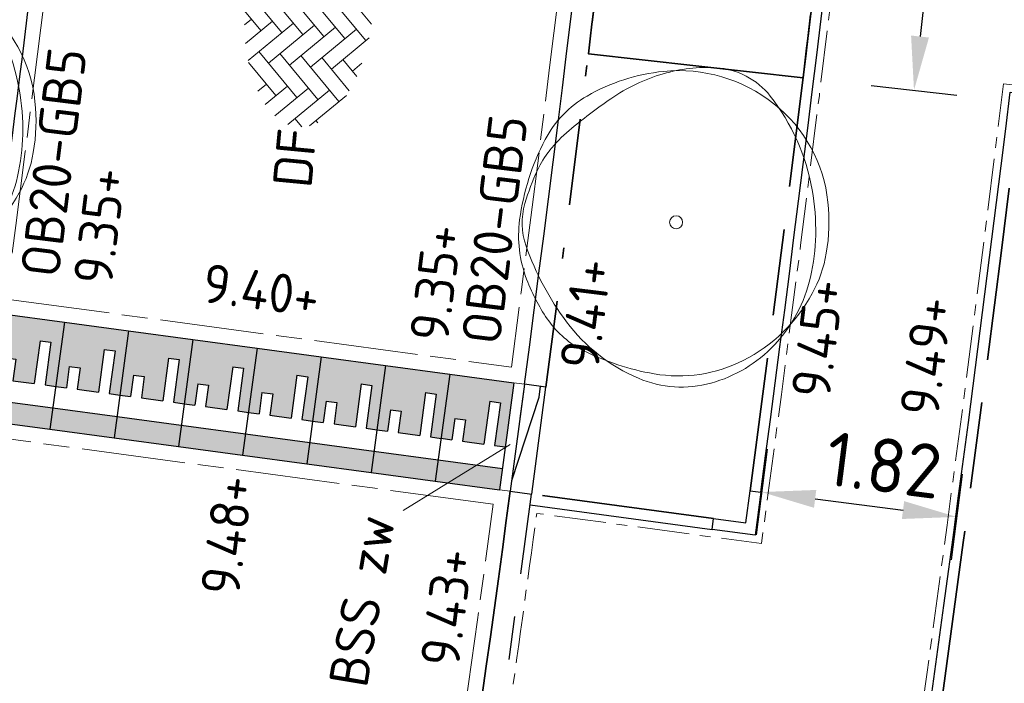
# Model space of a CAD drawing. Header units: metres. Extents: x 167072 to 168585, y 462393 to 462997.
# Tile 86 of 95: x 167518 to 167527, y 462619 to 462625. Entities that reach past the tile are written whole.
import ezdxf
from ezdxf.enums import TextEntityAlignment as Align

# ---------------------------------------------------------------- set-up
doc = ezdxf.new("R2010")
doc.units = ezdxf.units.M
doc.header["$LTSCALE"] = 0.2
for name, pattern in [('ACAD_ISO04W100', [30, 24, -3, 0, -3]), ('ACAD_ISO08W100', [36, 24, -3, 6, -3]), ('VH-GELEIDEBAND_50X200', [8, 4, -2, 0, -2]), ('VH-OPSLUITBAND', [10, 4, -2, 2, -2]), ('VH-OPSLUITBAND_100X200', [16, 8, -2, 4, -2])]:
    doc.linetypes.add(name, pattern=pattern)
doc.layers.get('0').update_dxf_attribs({"lineweight": 25})
for name, color, linetype, lineweight in [('N-WE-GR-BOOM_3e_grootte-S', 252, 'Continuous', 9), ('N-WE-VH-DREMPEL_PREFAB_ELEMENT-S', 30, 'Continuous', 25), ('N-WE-VH-KANTOPSLUITING-T18', 10, 'Continuous', 18), ('N-WE-VH-KANTOPSLUITING_GELEIDEBAND_50X200-G', 20, 'VH-GELEIDEBAND_50X200', 35), ('N-WE-VH-KANTOPSLUITING_OPSLUITBAND_100X200-G', 150, 'VH-OPSLUITBAND_100X200', 35), ('N-WE-VH-KANTOPSLUITING_OPSLUITBAND_100X200_HOEKSTUK-S', 150, 'Continuous', 25), ('N-WE-VH-KANTOPSLUITING_OPSLUITBAND_200X200-G', 150, 'VH-OPSLUITBAND', 25), ('N-WE-VH-KANTOPSLUITING_VERLOOPBAND-S', 2, 'Continuous', 25), ('N-WE-VH-KANTOPSLUITING_VOORKANTBAND_GB_50x200-G', 3, 'Continuous', 25), ('N-WE-VH-KANTOPSLUITING_VOORKANTBAND_OB_100x200-G', 2, 'Continuous', 25), ('N-WE-VH-KANTOPSLUITING_VOORKANTBAND_OB_200x200-G', 3, 'Continuous', 35), ('N-WE-VH-KANTVERHARDING-verloopbanden-T18', 10, 'Continuous', 18), ('N-WE-VH-KANTVERHARDING_BSS_LANGS_BAND_DUBBELE_STREKLAAG-G', 10, 'ACAD_ISO08W100', 18), ('N-WE-VH-KANTVERHARDING_BSS_ZWART_STREKLAAG_DREMPEL-G', 10, 'ACAD_ISO04W100', 13), ('N-WE-VH-KANTVERHARDING_SBS_A_ENKELE_STREKLAAG-G', 10, 'ACAD_ISO04W100', 13), ('N-WE-VH-VERHARDING_BETONSTRAATSTEEN-S', 11, 'Continuous', 13), ('N-WE-VH-VERHARDING_GRASPLAAT-GEEN FUND-G', 90, 'Continuous', 35), ('TB63_BOOM', 252, 'Continuous', 9), ('X-XX-AL-HOOGTELABEL-T25', 1, 'Continuous', 25)]:
    doc.layers.add(name, color=color, linetype=linetype, lineweight=lineweight)
doc.layers.add('TM00_MAATVOERING', color=1, linetype='Continuous')
doc.styles.add('NLCS-ISO', font='NLCS-ISO.ttf')
doc.styles.add('NLCS-ISO-M200-T18', font='NLCS-ISO.ttf', dxfattribs={"height": 0.36})
doc.styles.add('NLCS-ISO-M200-T25', font='NLCS-ISO.ttf', dxfattribs={"height": 0.5})
doc.dimstyles.new('NLCS-M200-T25-PIJL_L2_H1', dxfattribs={"dimscale": 0.2, "dimtxt": 2.5, "dimasz": 2.5, "dimexe": 2, "dimexo": 2, "dimgap": 0.7, "dimtad": 1, "dimzin": 0, "dimdsep": 46, "dimtxsty": 'NLCS-ISO-M200-T25', "dimcen": 0, "dimdle": 2, "dimclrd": 256, "dimclre": 256, "dimclrt": 256, "dimadec": 1, "dimazin": 0, "dimtfac": 1, "dimtdec": 3, "dimtofl": 0, "dimtmove": 0, "dimatfit": 3, "dimfxl": 2, "dimfxlon": 1, "dimtfillclr": 256, "dimtolj": 1, "dimtzin": 0, "dimlwd": -1, "dimlwe": -1, "dimarcsym": 0})

# ---------------------------------------------------------------- blocks, each defined once
blk = doc.blocks.new('N-SVH-DREMPEL_PREFAB_1000X600')
h = blk.add_hatch(color=253)
h.dxf.hatch_style = 1
h.paths.add_polyline_path([(0.6, 1), (0, 1), (0, 0.8), (0.6, 0.8)])
h.paths.add_polyline_path([(0.4, 0.6), (0.2, 0.6), (0.2, 0.2), (0.1, 0.2), (0.1, 0.6), (0, 0.6), (0, 0), (0.6, 0), (0.6, 0.6), (0.5, 0.6), (0.5, 0.4), (0.4, 0.4)])
for p, q in [((0.6, 1), (0, 1)), ((0, 0), (0, 1)), ((0.6, 0), (0.6, 1)), ((0.6, 0.8), (0, 0.8)), ((0.1, 0.6), (0, 0.6)), ((0.1, 0.2), (0.1, 0.6)), ((0.2, 0.2), (0.2, 0.6)), ((0.4, 0.6), (0.2, 0.6)), ((0.4, 0.4), (0.4, 0.6)), ((0.5, 0.4), (0.5, 0.6)), ((0.6, 0.6), (0.5, 0.6)), ((0.5, 0.4), (0.4, 0.4)), ((0.2, 0.2), (0.1, 0.2)), ((0.6, 0), (0, 0))]:
    blk.add_line(p, q)
blk = doc.blocks.new('SVH-VERLOOPBAND_GELEIDEBAND 50 200X200 HD_OPSLUITBAND 200X200 HD_L1000_RECHTS-MM')
at = {"linetype": 'Continuous'}
blk.add_lwpolyline([(0, 0), (1000, 0), (1000, 200), (0, 200)], close=True, dxfattribs=at)
blk.add_lwpolyline([(900, 0), (100, 150), (0, 150)], dxfattribs=at)
blk = doc.blocks.new('SVH-BSS_DIKFORMAAT_KEPER-SO')
at = {"ltscale": 0.1}
for p, q in [((-2.043, 2.772), (-0.899, 1.629)), ((-1.387, 1.141), (0.436, 2.964)), ((-1.387, 2.117), (-0.545, 2.959)), ((-1.2, 2.905), (-0.899, 2.605)), ((0.707, 2.95), (2.028, 1.629)), ((1.54, 2.117), (2.169, 2.746)), ((1.817, 2.815), (2.028, 2.605)), ((-4.314, 1.141), (-2.904, 2.552)), ((-2.823, 2.577), (-0.899, 0.653)), ((0.077, 2.605), (2.028, 0.653)), ((1.54, 1.141), (2.94, 2.54)), ((3.133, 2.475), (4.956, 0.653)), ((-4.314, 0.165), (-2.363, 2.117)), ((-4.194, 1.996), (-3.827, 1.629)), ((-1.387, 0.165), (0.565, 2.117)), ((1.54, 0.165), (3.492, 2.117)), ((-4.771, 1.598), (-3.827, 0.653)), ((-2.851, 1.629), (-0.899, -0.323)), ((0.077, 1.629), (2.028, -0.323)), ((3.004, 1.629), (4.956, -0.323)), ((4.468, 1.141), (4.854, 1.527)), ((-5.254, 1.104), (-3.827, -0.323)), ((-4.314, -0.811), (-2.363, 1.141)), ((-1.387, -0.811), (0.565, 1.141)), ((1.54, -0.811), (3.492, 1.141)), ((4.468, 0.165), (5.318, 1.015)), ((-5.589, 0.464), (-3.827, -1.299)), ((-2.851, 0.653), (-0.899, -1.299)), ((0.077, 0.653), (2.028, -1.299)), ((3.004, 0.653), (4.956, -1.299)), ((-5.646, -0.191), (-5.29, 0.165)), ((-4.314, -1.787), (-2.363, 0.165)), ((-1.387, -1.787), (0.565, 0.165)), ((1.54, -1.787), (3.492, 0.165)), ((4.468, -0.811), (5.621, 0.342)), ((-2.851, -0.323), (-0.899, -2.275)), ((0.077, -0.323), (2.028, -2.275)), ((3.004, -0.323), (4.49, -1.809)), ((-5.566, -0.535), (-3.997, -2.104)), ((-5.388, -0.908), (-5.29, -0.811)), ((-3.769, -2.217), (-2.363, -0.811)), ((-1.387, -2.762), (0.565, -0.811)), ((1.54, -2.762), (3.492, -0.811)), ((4.468, -1.787), (5.444, -0.811)), ((-2.851, -1.299), (-1.25, -2.899)), ((0.077, -1.299), (1.626, -2.848)), ((3.004, -1.299), (3.873, -2.167)), ((-3.073, -2.496), (-2.363, -1.787)), ((-0.605, -2.956), (0.565, -1.787)), ((2.653, -2.626), (3.492, -1.787)), ((-2.851, -2.275), (-2.444, -2.681)), ((0.077, -2.275), (0.749, -2.947)), ((3.004, -2.275), (3.186, -2.457)), ((0.36, -2.967), (0.565, -2.762))]:
    blk.add_line(p, q, dxfattribs=at)
at = {"style": 'NLCS-ISO'}
blk.add_attdef('FORMAAT', text='', height=1.8, dxfattribs=at).set_placement((-5.746, 0), align=Align.MIDDLE_RIGHT)
blk.add_attdef('KLEUR', text='', height=1.8, dxfattribs=at).set_placement((5.721, 0), align=Align.MIDDLE_LEFT)
at = {"style": 'NLCS-ISO', "flags": 1}
blk.add_attdef('FUNCTIE', text='', height=1.8, dxfattribs=at).set_placement((0.116, -3.585), align=Align.MIDDLE_CENTER)
blk = doc.blocks.new('SB-BOOM19')
at = {"layer": 'TB63_BOOM', "linetype": 'Continuous'}
blk.add_circle((0, 0), 0.02, dxfattribs=at)
for centre, radius, start, end in [((0.0203, -0.1229), 0.5914, 95.7743, 119.9478), ((0.1213, -0.0898), 0.5712, 106.3689, 124.4478), ((0.095, -0.0002), 0.4778, 86.5891, 106.3683), ((0.0083, -0.0042), 0.472, 51.5393, 95.7734), ((0.1097, 0.2471), 0.2301, 38.2099, 86.5855), ((-0.108, 0.0998), 0.3344, 119.9475, 152.2845), ((0.6931, -0.9235), 1.5821, 124.4458, 130.3031), ((-0.22, -0.0124), 0.6496, 9.9831, 38.21), ((0.0238, 0.0153), 0.4471, 6.0223, 51.5393), ((-0.0365, -0.0633), 0.4542, 130.3005, 141.2454), ((0.2555, -0.0912), 0.745, 152.2851, 172.4004), ((-0.1609, 0.0365), 0.2946, 141.2444, 154.9906), ((0.2238, -0.1429), 0.7191, 154.9924, 163.7785), ((-0.2932, -0.0253), 0.724, 358.8883, 9.9834), ((-0.1026, 0.002), 0.5742, 350.2301, 6.0232), ((-0.2601, -0.0021), 0.2152, 163.7797, 199.3828), ((-0.1145, -0.0418), 0.3717, 172.3996, 201.0285), ((-0.2055, -0.027), 0.6362, 347.0493, 358.8877), ((0.3603, 0.2161), 0.8728, 199.3819, 216.8466), ((0.0664, -0.0271), 0.4027, 331.3474, 350.2303), ((0.1533, 0.0611), 0.6586, 201.0235, 207.8216), ((-0.0266, -0.0682), 0.4527, 316.7622, 347.0499), ((-0.0186, 0.0194), 0.4996, 296.8801, 331.348), ((0.0174, -0.0107), 0.5049, 207.8204, 215.5805), ((-0.1565, -0.1351), 0.2911, 215.5851, 243.3801), ((0.0953, 0.0175), 0.5417, 216.8467, 247.0462), ((-0.0043, -0.0892), 0.4221, 285.3686, 316.7631), ((0.0673, 0.3116), 0.7907, 243.3844, 260.1468), ((0.0075, -0.0323), 0.4417, 260.1457, 296.8807), ((0.0171, -0.1671), 0.3412, 247.0472, 285.3699)]:
    blk.add_arc(centre, radius, start, end, dxfattribs=at)
blk = doc.blocks.new('BOOM RODOR')
at = {"layer": 'TB63_BOOM', "xscale": 3, "yscale": 3}
blk.add_blockref('SB-BOOM19', (0, 0), dxfattribs=at)
blk = doc.blocks.new('*D106')
at = {"layer": 'Defpoints', "color": 0, "transparency": 16777216}
for p in [(167524.8705, 462622.7286), (167526.6759, 462622.4987), (167526.3935, 462620.2814)]:
    blk.add_point(p, dxfattribs=at)
at = {"layer": 'TM00_MAATVOERING', "transparency": 16777216}
for p, q in [((167524.6386, 462620.9082), (167524.5376, 462620.1146)), ((167526.4441, 462620.6782), (167526.343, 462619.8846)), ((167525.0841, 462620.4482), (167525.8975, 462620.3446))]:
    blk.add_line(p, q, dxfattribs=at)
for points in [[(167525.0946, 462620.5309), (167525.0736, 462620.3655), (167524.5881, 462620.5114)], [(167525.9081, 462620.4273), (167525.887, 462620.2619), (167526.3935, 462620.2814)]]:
    blk.add_solid(points, dxfattribs=at)
at = {"layer": 'TM00_MAATVOERING', "transparency": 16777216, "insert": (167525.7199, 462620.7604), "char_height": 0.5, "attachment_point": 5, "rotation": 352.74157, "style": 'NLCS-ISO-M200-T25'}
blk.add_mtext('\\A1;1.82', dxfattribs=at)
blk = doc.blocks.new('*D308')
at = {"layer": 'Defpoints', "color": 0, "transparency": 16777216}
for p in [(167524.5464, 462628.821), (167524.0565, 462624.4483), (167525.9993, 462624.2307)]:
    blk.add_point(p, dxfattribs=at)
at = {"layer": 'TM00_MAATVOERING', "transparency": 16777216}
for p, q in [((167526.0916, 462628.6479), (167526.8867, 462628.5588)), ((167526.4335, 462628.1064), (167526.055, 462624.7276)), ((167525.6018, 462624.2752), (167526.3968, 462624.1861))]:
    blk.add_line(p, q, dxfattribs=at)
for points in [[(167526.3507, 462628.1157), (167526.5163, 462628.0972), (167526.4892, 462628.6033)], [(167525.9722, 462624.7368), (167526.1378, 462624.7183), (167525.9993, 462624.2307)]]:
    blk.add_solid(points, dxfattribs=at)
at = {"layer": 'TM00_MAATVOERING', "transparency": 16777216, "insert": (167525.8701, 462626.5801), "char_height": 0.5, "attachment_point": 5, "rotation": 83.60844, "style": 'NLCS-ISO-M200-T25'}
blk.add_mtext('\\A1;4.40', dxfattribs=at)
blk = doc.blocks.new('*U546')
blk.add_lwpolyline([(0, 100), (300, 100), (300, 400), (400, 400), (400, 0), (0, 0)], close=True)
at = {"flags": 5}
blk.add_attdef('BPNR', (555.8, 250.2), '', height=400, dxfattribs=at)

msp = doc.modelspace()

# ---------------------------------------------------------------- linework, layer by layer
at = {"layer": 'N-WE-VH-KANTOPSLUITING-T18'}
msp.add_line((167521.2709, 462620.3398), (167522.26, 462620.9522), dxfattribs=at)
at = {"layer": 'N-WE-VH-KANTOPSLUITING_GELEIDEBAND_50X200-G', "flags": 128}
for points in [[(167522.5916, 462621.4835, 0.015681), (167524.7918, 462643.4908), (167524.9224, 462645.4835), (167525.6011, 462665.4293), (167525.6094, 462665.6714, -0.409904), (167531.5178, 462671.2731)], [(167520.3748, 462670.6249), (167520.2043, 462665.613), (167519.5581, 462646.624), (167519.5173, 462645.572, -0.008468), (167518.5739, 462633.8465, -0.008437), (167517.2398, 462622.2035)]]:
    msp.add_lwpolyline(points, format="xyb", dxfattribs=at)
at = {"layer": 'N-WE-VH-KANTOPSLUITING_OPSLUITBAND_100X200-G', "flags": 128}
for points in [[(167524.6915, 462642.0661), (167526.6949, 462642.042, -0.015251), (167524.4816, 462620.5224, -0.015251)], [(167543.585, 462567.7547, -0.004115), (167535.7632, 462569.9357), (167518.5348, 462574.8928), (167523.6606, 462602.5498, 0.015285), (167526.9771, 462624.101), (167559.4025, 462620.4688), (167557.5909, 462604.2968), (167556.8359, 462597.5566)]]:
    msp.add_lwpolyline(points, format="xyb", dxfattribs=at)
msp.add_lwpolyline([(167524.1444, 462620.2651), (167522.4596, 462620.492)], dxfattribs=at)
at = {"layer": 'N-WE-VH-KANTOPSLUITING_OPSLUITBAND_200X200-G', "flags": 128}
msp.add_lwpolyline([(167519.4685, 462601.9904), (167519.7079, 462603.2824, 0.012355), (167522.4596, 462620.4922)], format="xyb", dxfattribs=at)
at = {"layer": 'N-WE-VH-KANTOPSLUITING_VOORKANTBAND_GB_50x200-G', "flags": 128}
for points in [[(167522.3934, 462621.5099, 0.01568), (167524.5922, 462643.5041), (167524.7226, 462645.4935), (167525.4013, 462665.4361), (167525.4013, 462665.4361, -0.421182), (167531.5217, 462671.473)], [(167520.5747, 462670.6181), (167520.4042, 462665.6062), (167519.7297, 462645.7859, -0.008662), (167518.773, 462633.827, -0.008466), (167517.4381, 462622.1771, -0.008466)]]:
    msp.add_lwpolyline(points, format="xyb", dxfattribs=at)
at = {"layer": 'N-WE-VH-KANTOPSLUITING_VOORKANTBAND_OB_100x200-G', "flags": 128}
for points in [[(167524.5807, 462620.5091, 0.015326), (167526.8023, 462642.1407), (167524.6987, 462642.166)], [(167543.564, 462567.6568, -0.004118), (167535.7356, 462569.8396), (167518.4199, 462574.8218), (167523.5623, 462602.568, 0.015354), (167526.8899, 462624.2114), (167559.513, 462620.557), (167557.6903, 462604.2857), (167556.9353, 462597.5455)]]:
    msp.add_lwpolyline(points, format="xyb", dxfattribs=at)
msp.add_lwpolyline([(167522.4462, 462620.3929), (167524.131, 462620.166)], dxfattribs=at)
at = {"layer": 'N-WE-VH-KANTOPSLUITING_VOORKANTBAND_OB_200x200-G', "flags": 128}
msp.add_lwpolyline([(167519.2718, 462602.0269), (167519.5113, 462603.3188, 0.012355), (167522.2614, 462620.5187, 0.011869)], format="xyb", dxfattribs=at)
at = {"layer": 'N-WE-VH-KANTVERHARDING_BSS_LANGS_BAND_DUBBELE_STREKLAAG-G', "ltscale": 0.2, "flags": 128}
msp.add_lwpolyline([(167517.5955, 462622.2972), (167522.2729, 462621.6674, 0.007932), (167523.5528, 462632.7735), (167518.8552, 462633.233, -0.007917), (167517.5951, 462622.2972)], format="xyb", dxfattribs=at)
msp.add_lwpolyline([(167522.1039, 462620.3986), (167517.4246, 462621.0286, -0.373683), (167511.2596, 462615.8473), (167508.7894, 462615.8876), (167508.6961, 462610.1667, -0.450218), (167514.5172, 462603.0505), (167519.1597, 462602.19), (167519.3736, 462603.3444, 0.012256)], format="xyb", close=True, dxfattribs=at)
at = {"layer": 'N-WE-VH-KANTVERHARDING_BSS_ZWART_STREKLAAG_DREMPEL-G', "ltscale": 0.1, "flags": 128}
msp.add_lwpolyline([(167522.1623, 462620.532), (167522.2614, 462620.5187), (167522.3934, 462621.5099), (167522.2957, 462621.5231)], close=True, dxfattribs=at)
at = {"layer": 'N-WE-VH-KANTVERHARDING_SBS_A_ENKELE_STREKLAAG-G', "ltscale": 0.1, "flags": 128}
for points in [[(167539.7101, 462670.9775, 0.00335), (167533.0493, 462671.1711, 0.000771), (167531.5165, 462671.2031, 0.409904), (167525.6793, 462665.669), (167525.6711, 462665.4269), (167525.4728, 462659.6003), (167530.8698, 462659.4166), (167530.4162, 462646.0844), (167525.0191, 462646.268), (167524.9923, 462645.48), (167524.8616, 462643.4861, -0.000889), (167524.7739, 462642.2351), (167526.8774, 462642.2098, -0.01571), (167524.5874, 462620.0339), (167522.5062, 462620.3141, -0.00139), (167522.2382, 462618.3713, -0.00139)], [(167562.9057, 462603.4604), (167562.7191, 462601.7901), (167559.2266, 462602.2752), (167558.677, 462597.3742), (167557.0124, 462597.6054), (167557.7599, 462604.2779), (167559.5904, 462620.6188), (167526.8288, 462624.2887, -0.015403), (167523.4935, 462602.5808), (167518.3395, 462574.7721), (167535.7162, 462569.7723, 0.004179), (167543.6618, 462567.5579)]]:
    msp.add_lwpolyline(points, format="xyb", dxfattribs=at)
at = {"layer": 'N-WE-VH-VERHARDING_GRASPLAAT-GEEN FUND-G'}
msp.add_lwpolyline([(167525.4809, 462628.7163), (167523.4933, 462628.9389, -0.003119), (167522.9843, 462624.5684), (167524.972, 462624.3458, 0.003101), (167525.4809, 462628.7163)], format="xyb", close=True, dxfattribs=at)

# ---------------------------------------------------------------- block references
at = {"layer": 'N-WE-GR-BOOM_3e_grootte-S'}
for p in [(167516.4561, 462623.9402), (167523.7972, 462623.0082)]:
    msp.add_blockref('BOOM RODOR', p, dxfattribs=at)
at = {"layer": 'N-WE-VH-DREMPEL_PREFAB_ELEMENT-S', "rotation": 172.3316476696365}
for p in [(167518.1333, 462622.0835), (167518.7279, 462622.0034), (167519.3225, 462621.9234), (167519.9172, 462621.8433), (167520.5118, 462621.7632), (167521.1064, 462621.6832), (167521.7011, 462621.6031), (167522.2957, 462621.5231)]:
    msp.add_blockref('N-SVH-DREMPEL_PREFAB_1000X600', p, dxfattribs=at)
at = {"layer": 'N-WE-VH-KANTOPSLUITING_OPSLUITBAND_100X200_HOEKSTUK-S', "xscale": 0.001, "yscale": 0.001, "zscale": 0.001, "rotation": 352.3316477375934}
msp.add_blockref('*U546', (167524.131, 462620.166), dxfattribs=at)
at = {"layer": 'N-WE-VH-KANTOPSLUITING_VERLOOPBAND-S', "lineweight": 25, "xscale": 0.001, "yscale": 0.001, "zscale": 0.001, "rotation": 262.4129184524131}
msp.add_blockref('SVH-VERLOOPBAND_GELEIDEBAND 50 200X200 HD_OPSLUITBAND 200X200 HD_L1000_RECHTS-MM', (167522.3934, 462621.5099), dxfattribs=at)
at = {"layer": 'N-WE-VH-VERHARDING_BETONSTRAATSTEEN-S', "xscale": 0.2000000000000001, "yscale": 0.2000000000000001, "zscale": 0.2000000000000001, "rotation": 84.54899240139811}
msp.add_blockref('SVH-BSS_DIKFORMAAT_KEPER-SO', (167520.4009, 462625.018), dxfattribs=at).add_auto_attribs({'FORMAAT': 'DF', 'KLEUR': 'KR'})

# ---------------------------------------------------------------- texts
at = {"layer": 'N-WE-VH-KANTOPSLUITING-T18', "insert": (167520.3771, 462617.5427), "char_height": 0.36, "attachment_point": 1, "rotation": 80.51109, "style": 'NLCS-ISO-M200-T18'}
msp.add_mtext('1 str BSS zw', dxfattribs=at)
at = {"layer": 'N-WE-VH-KANTVERHARDING-verloopbanden-T18', "char_height": 0.36, "attachment_point": 1, "rotation": 82.93406, "style": 'NLCS-ISO-M200-T18'}
for insert in [(167517.7241, 462622.5301), (167521.8068, 462621.9075)]:
    msp.add_mtext_dynamic_manual_height_columns('\\pxt6;OB20-GB5', width=2.385547, gutter_width=1.8, heights=[0], dxfattribs=dict(at, insert=insert))
at = {"layer": 'X-XX-AL-HOOGTELABEL-T25', "style": 'NLCS-ISO'}
for s, rotation, p in [('9.35+', 82.91604, (167518.5717, 462622.4163)), ('9.35+', 82.91604, (167521.6846, 462621.8902)), ('9.41+', 82.91604, (167523.0758, 462621.6335)), ('9.40+', 352.33165, (167519.396, 462622.2721)), ('9.45+', 82.91604, (167525.2178, 462621.367)), ('9.49+', 82.91604, (167526.2232, 462621.2009)), ('9.48+', 82.91604, (167519.7493, 462619.5411)), ('9.43+', 82.91604, (167521.7844, 462618.8809))]:
    msp.add_text(s, height=0.36, rotation=rotation, dxfattribs=at).set_placement(p)

# ---------------------------------------------------------------- dimensions: what is measured, and where the dimension line sits
at = {"layer": 'TM00_MAATVOERING'}
for base, p1, p2, angle, picture, middle in [((167525.9993, 462624.2307), (167524.5464, 462628.821), (167524.0565, 462624.4483), 263.60844, '*D308', (167526.2576, 462626.5367)), ((167526.3935, 462620.2814), (167524.8705, 462622.7286), (167526.6759, 462622.4987), 352.74157, '*D106', (167525.6707, 462620.3735))]:
    dim = msp.add_linear_dim(base=base, p1=p1, p2=p2, angle=angle, dimstyle='NLCS-M200-T25-PIJL_L2_H1', dxfattribs=at)
    dim.commit()
    dim.dimension.update_dxf_attribs({"geometry": picture, "text_midpoint": middle, "dimtype": 161})

doc.saveas('drawing.dxf')
